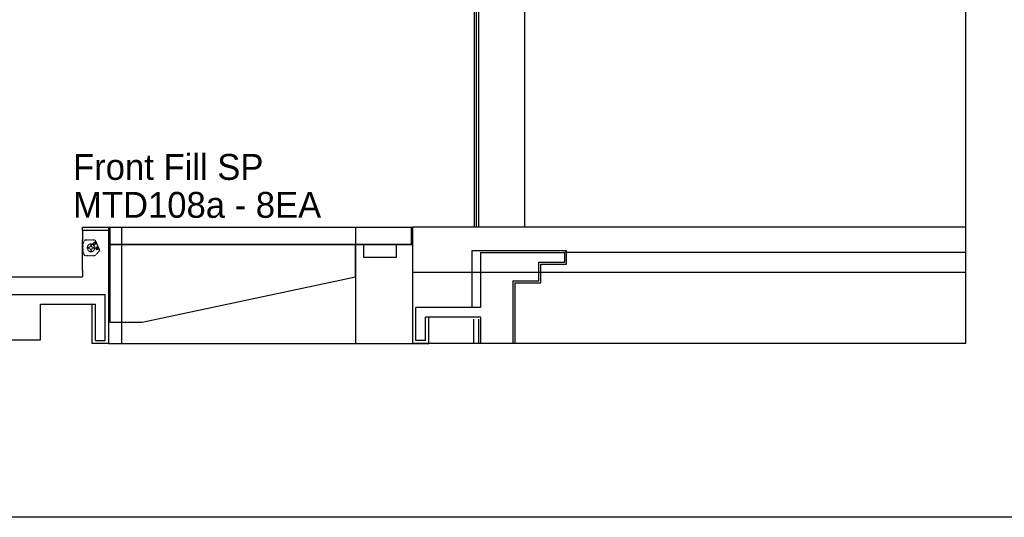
# Model space of a CAD drawing. Header units: millimetres. Extents: x 0 to 84100, y 0 to 59400.
# Tile 60 of 113: x 27012 to 34620, y 39466 to 43312. Entities that reach past the tile are written whole.
import ezdxf
from ezdxf.enums import TextEntityAlignment as Align

# ---------------------------------------------------------------- set-up
doc = ezdxf.new("R2010")
doc.units = ezdxf.units.MM
doc.linetypes.add('HIDDEN', pattern=[2, 1, -1])
for name, color, linetype in [('9', 8, 'Continuous'), ('건축', 8, 'Continuous'), ('마감벽', 8, 'Continuous'), ('무대멀티박스', 7, 'Continuous'), ('스피커', 5, 'HIDDEN')]:
    doc.layers.add(name, color=color, linetype=linetype)
doc.styles.add('DALUS', font='GOTHIC.TTF')

msp = doc.modelspace()

# ---------------------------------------------------------------- linework, layer by layer
at = {"color": 8}
for p, q in [((34322.877, 40808.267), (34322.877, 56768.267)), ((30522.877, 47838.267), (30522.877, 41708.267)), ((30538.877, 44545.875), (30538.877, 41708.267)), ((30556.877, 44545.875), (30556.877, 41708.267)), ((29607.866, 41323.267), (29607.866, 41573.267)), ((29864.385, 41474.767), (29724.245, 41474.767)), ((29919.885, 41473.267), (29887.385, 41473.267)), ((27707.867, 41358.267), (27707.867, 40973.267)), ((27957.867, 40973.267), (29607.866, 41323.267))]:
    msp.add_line(p, q, dxfattribs=at)
msp.add_lwpolyline([(2388.857, 57597.963), (36842.444, 57597.963), (36842.444, 39465.613), (2388.857, 39465.613)], close=True)
for points in [[(27707.867, 41708.267), (30037.866, 41708.267), (30037.866, 41573.267), (27707.867, 41573.267)], [(29670.186, 41573.267), (29920.186, 41573.267), (29920.186, 41473.267), (29670.186, 41473.267)]]:
    msp.add_lwpolyline(points, close=True, dxfattribs=at)
at = {"layer": '9', "color": 8, "linetype": 'Continuous'}
for p, q in [((30507.877, 41088.267), (30507.877, 41528.267)), ((30507.877, 41528.267), (31237.877, 41528.267)), ((31237.877, 41423.267), (31237.877, 41528.267)), ((31037.877, 41278.267), (31037.877, 41423.267)), ((31037.877, 41423.267), (31237.877, 41423.267)), ((30837.877, 41278.267), (31037.877, 41278.267)), ((30837.877, 41278.267), (30837.877, 40808.267)), ((30517.877, 40998.267), (30517.877, 40808.267)), ((30557.877, 40998.267), (30557.877, 40808.267))]:
    msp.add_line(p, q, dxfattribs=at)
at = {"layer": '9', "color": 8}
msp.add_line((34322.877, 41513.267), (31222.877, 41513.267), dxfattribs=at)
at = {"layer": '건축', "color": 8}
for p, q in [((30572.877, 41513.267), (30572.877, 41088.267)), ((30572.877, 41513.267), (31222.877, 41513.267)), ((31222.877, 41438.267), (31222.877, 41513.267)), ((31022.877, 41438.267), (31222.877, 41438.267)), ((31022.877, 41293.267), (31022.877, 41438.267)), ((30822.877, 41293.267), (31022.877, 41293.267)), ((30822.877, 41293.267), (30822.877, 40808.267)), ((25322.877, 41188.267), (27672.867, 41188.267)), ((27672.867, 40833.267), (27672.867, 41188.267)), ((27172.877, 41113.267), (27597.867, 41113.267)), ((27172.877, 40838.267), (27172.877, 41113.267)), ((27597.867, 40833.267), (27597.867, 41113.267)), ((30572.877, 41088.267), (30072.866, 41088.267)), ((30072.866, 40833.267), (30072.866, 41088.267)), ((30572.877, 41013.267), (30147.866, 41013.267)), ((30147.866, 40833.267), (30147.866, 41013.267)), ((30572.877, 41013.267), (30572.877, 40808.267)), ((23372.877, 40838.267), (27172.877, 40838.267)), ((27597.867, 40833.267), (27672.867, 40833.267)), ((30147.866, 40833.267), (30072.866, 40833.267))]:
    msp.add_line(p, q, dxfattribs=at)
at = {"layer": '마감벽', "color": 8}
for p, q in [((30912.877, 47673.267), (30912.877, 41708.267)), ((27697.867, 41708.267), (30047.866, 41708.267)), ((27707.867, 41708.267), (27707.867, 41358.267)), ((27707.867, 41708.267), (30037.866, 41708.267)), ((27797.866, 41708.267), (27797.866, 40808.267)), ((29607.866, 41708.267), (29607.866, 40808.267)), ((30047.866, 41708.267), (30047.866, 40808.267)), ((34322.877, 41708.267), (30047.866, 41708.267)), ((27497.867, 41683.267), (27497.867, 41610.767)), ((27697.867, 41683.267), (27697.867, 40808.267)), ((27697.867, 41573.267), (30047.866, 41573.267)), ((30037.866, 41573.267), (27707.867, 41573.267)), ((27497.867, 41375.767), (27497.867, 41485.767)), ((25276.041, 41323.267), (27497.867, 41323.267)), ((27497.867, 41375.767), (27497.867, 41323.267)), ((34322.877, 41358.267), (30047.866, 41358.267)), ((27572.867, 40808.267), (27572.867, 41113.267)), ((30172.866, 40808.267), (30172.866, 41013.267)), ((27707.867, 40973.267), (27957.867, 40973.267)), ((27697.867, 40808.267), (27572.867, 40808.267)), ((27697.867, 40808.267), (30047.866, 40808.267)), ((34322.877, 40808.267), (30047.866, 40808.267)), ((30047.866, 40808.267), (30172.866, 40808.267))]:
    msp.add_line(p, q, dxfattribs=at)
at = {"layer": '마감벽', "color": 5}
msp.add_line((27497.867, 41485.767), (27497.867, 41610.767), dxfattribs=at)
at = {"layer": '마감벽', "color": 8}
msp.add_lwpolyline([(27497.867, 41708.267), (27697.867, 41708.267), (27697.867, 41683.267), (27497.867, 41683.267)], close=True, dxfattribs=at)
at = {"layer": '스피커', "color": 5, "extrusion": (2.22045e-16, -6.79793e-32, -1)}
for p, q in [((27512.804, 41610.767), (27595.486, 41610.767)), ((27512.804, 41610.767), (27595.486, 41610.767)), ((27630.419, 41528.095), (27595.486, 41610.767)), ((27630.419, 41528.095), (27595.486, 41610.767)), ((27630.419, 41528.095), (27595.486, 41610.767)), ((27630.419, 41528.095), (27595.486, 41610.767)), ((27595.486, 41485.767), (27512.804, 41485.767)), ((27595.486, 41485.767), (27512.804, 41485.767)), ((27595.486, 41485.767), (27512.804, 41485.767)), ((27595.486, 41485.767), (27512.804, 41485.767)), ((27595.486, 41485.767), (27630.419, 41528.095)), ((27595.486, 41485.767), (27630.419, 41528.095))]:
    msp.add_line(p, q, dxfattribs=at)
at = {"layer": '스피커', "color": 5}
for p, q in [((27585.546, 41584.903), (27584.624, 41584.515)), ((27585.546, 41584.903), (27584.624, 41584.515)), ((27584.891, 41585.17), (27585.279, 41584.248)), ((27584.891, 41585.17), (27585.279, 41584.248)), ((27589.974, 41579.715), (27590.435, 41579.909)), ((27589.974, 41579.715), (27590.435, 41579.909)), ((27590.556, 41578.333), (27589.974, 41579.715)), ((27590.556, 41578.333), (27589.974, 41579.715)), ((27591.017, 41578.527), (27590.556, 41578.333)), ((27591.017, 41578.527), (27590.556, 41578.333)), ((27591.953, 41581.653), (27592.192, 41581.58)), ((27591.953, 41581.653), (27592.192, 41581.58)), ((27594.097, 41578.39), (27594.049, 41578.144)), ((27594.097, 41578.39), (27594.049, 41578.144)), ((27595.065, 41583.295), (27595.113, 41583.54)), ((27595.065, 41583.295), (27595.113, 41583.54)), ((27597.209, 41580.031), (27596.97, 41580.105)), ((27597.209, 41580.031), (27596.97, 41580.105)), ((27598.908, 41590.532), (27597.987, 41590.144)), ((27598.908, 41590.532), (27597.987, 41590.144)), ((27598.145, 41583.158), (27598.606, 41583.352)), ((27598.145, 41583.158), (27598.606, 41583.352)), ((27598.254, 41590.799), (27598.642, 41589.878)), ((27598.254, 41590.799), (27598.642, 41589.878)), ((27598.606, 41583.352), (27599.188, 41581.969)), ((27598.606, 41583.352), (27599.188, 41581.969)), ((27599.188, 41581.969), (27598.727, 41581.775)), ((27599.188, 41581.969), (27598.727, 41581.775)), ((27603.563, 41547.461), (27604.023, 41547.655)), ((27603.563, 41547.461), (27604.023, 41547.655)), ((27604.145, 41546.078), (27603.563, 41547.461)), ((27604.145, 41546.078), (27603.563, 41547.461)), ((27604.764, 41539.286), (27603.842, 41538.898)), ((27604.764, 41539.286), (27603.842, 41538.898)), ((27604.109, 41539.553), (27604.497, 41538.631)), ((27604.109, 41539.553), (27604.497, 41538.631)), ((27604.606, 41546.272), (27604.145, 41546.078)), ((27604.606, 41546.272), (27604.145, 41546.078)), ((27605.542, 41549.399), (27605.781, 41549.325)), ((27605.542, 41549.399), (27605.781, 41549.325)), ((27607.686, 41546.135), (27607.638, 41545.89)), ((27607.686, 41546.135), (27607.638, 41545.89)), ((27608.653, 41551.041), (27608.702, 41551.286)), ((27608.653, 41551.041), (27608.702, 41551.286)), ((27610.797, 41547.777), (27610.558, 41547.85)), ((27610.797, 41547.777), (27610.558, 41547.85)), ((27611.734, 41550.903), (27612.194, 41551.097)), ((27611.734, 41550.903), (27612.194, 41551.097)), ((27612.194, 41551.097), (27612.777, 41549.715)), ((27612.194, 41551.097), (27612.777, 41549.715)), ((27612.777, 41549.715), (27612.316, 41549.521)), ((27612.777, 41549.715), (27612.316, 41549.521)), ((27618.126, 41544.915), (27617.205, 41544.527)), ((27618.126, 41544.915), (27617.205, 41544.527)), ((27617.472, 41545.182), (27617.86, 41544.26)), ((27617.472, 41545.182), (27617.86, 41544.26))]:
    msp.add_line(p, q, dxfattribs=at)
at = {"layer": '스피커', "color": 5, "extrusion": (2.22045e-16, -6.79793e-32, -1)}
for points in [[(-27542.679, 41547.292), (-27543.242, 41548.267), (-27542.679, 41549.241), (-27541.554, 41549.241), (-27540.992, 41548.267), (-27541.554, 41547.292)], [(-27542.679, 41547.292), (-27543.242, 41548.267), (-27542.679, 41549.241), (-27541.554, 41549.241), (-27540.992, 41548.267), (-27541.554, 41547.292)], [(-27561.893, 41568.454), (-27562.867, 41567.892), (-27563.841, 41568.454), (-27563.841, 41569.579), (-27562.867, 41570.142), (-27561.893, 41569.579)], [(-27561.893, 41568.454), (-27562.867, 41567.892), (-27563.841, 41568.454), (-27563.841, 41569.579), (-27562.867, 41570.142), (-27561.893, 41569.579)], [(-27584.179, 41547.292), (-27584.742, 41548.267), (-27584.179, 41549.241), (-27583.054, 41549.241), (-27582.492, 41548.267), (-27583.054, 41547.292)], [(-27584.179, 41547.292), (-27584.742, 41548.267), (-27584.179, 41549.241), (-27583.054, 41549.241), (-27582.492, 41548.267), (-27583.054, 41547.292)], [(-27561.893, 41526.954), (-27562.867, 41526.392), (-27563.841, 41526.954), (-27563.841, 41528.079), (-27562.867, 41528.642), (-27561.893, 41528.079)], [(-27561.893, 41526.954), (-27562.867, 41526.392), (-27563.841, 41526.954), (-27563.841, 41528.079), (-27562.867, 41528.642), (-27561.893, 41528.079)]]:
    msp.add_lwpolyline(points, close=True, dxfattribs=at)
at = {"layer": '스피커', "color": 5}
msp.add_lwpolyline([(27580.698, 41581.601), (27599.13, 41537.849, 0.41421356), (27605.679, 41535.182), (27619.502, 41541.006, 0.41421356), (27622.169, 41547.555), (27603.736, 41591.307, 0.41421356), (27597.187, 41593.974), (27583.364, 41588.15, 0.41421356)], format="xyb", close=True, dxfattribs=at)
msp.add_lwpolyline([(27580.698, 41581.601), (27599.13, 41537.849, 0.41421356), (27605.679, 41535.182), (27619.502, 41541.006, 0.41421356), (27622.169, 41547.555), (27603.736, 41591.307, 0.41421356), (27597.187, 41593.974), (27583.364, 41588.15, 0.41421356)], format="xyb", close=True, dxfattribs=at)
at = {"layer": '스피커', "color": 5, "extrusion": (2.22045e-16, -6.79793e-32, -1)}
for centre, radius in [((-27562.867, 41548.267), 29.625), ((-27562.867, 41548.267), 29.625), ((-27542.117, 41548.267), 3), ((-27542.117, 41548.267), 3), ((-27542.117, 41548.267), 1.55), ((-27542.117, 41548.267), 1.55), ((-27562.867, 41548.267), 12.25), ((-27562.867, 41548.267), 12.25), ((-27562.867, 41569.017), 3), ((-27562.867, 41569.017), 3), ((-27562.867, 41569.017), 1.55), ((-27562.867, 41569.017), 1.55), ((-27583.617, 41548.267), 3), ((-27583.617, 41548.267), 3), ((-27583.617, 41548.267), 1.55), ((-27583.617, 41548.267), 1.55), ((-27562.867, 41527.517), 3), ((-27562.867, 41527.517), 3), ((-27562.867, 41527.517), 1.55), ((-27562.867, 41527.517), 1.55)]:
    msp.add_circle(centre, radius, dxfattribs=at)
at = {"layer": '스피커', "color": 5}
for centre, radius in [((27585.085, 41584.709), 1.5), ((27585.085, 41584.709), 1.5), ((27594.581, 41580.842), 5.75), ((27594.581, 41580.842), 5.75), ((27594.581, 41580.842), 1.25), ((27594.581, 41580.842), 1.25), ((27598.448, 41590.338), 1.5), ((27598.448, 41590.338), 1.5), ((27608.17, 41548.588), 5.75), ((27608.17, 41548.588), 5.75), ((27604.303, 41539.092), 1.5), ((27604.303, 41539.092), 1.5), ((27608.17, 41548.588), 1.25), ((27608.17, 41548.588), 1.25), ((27617.666, 41544.721), 1.5), ((27617.666, 41544.721), 1.5)]:
    msp.add_circle(centre, radius, dxfattribs=at)
for centre, radius, start, end in [((27594.581, 41580.842), 4.25, 33.0094508, 192.6809535), ((27594.581, 41580.842), 4.25, 33.0094508, 192.6809535), ((27594.581, 41580.842), 4.25, 213.0094508, 12.6809535), ((27594.581, 41580.842), 4.25, 213.0094508, 12.6809535), ((27594.581, 41580.842), 2.75, 162.847514, 258.8428903), ((27594.581, 41580.842), 2.75, 162.847514, 258.8428903), ((27594.581, 41580.842), 2.5, 78.8428903, 162.847514), ((27594.581, 41580.842), 2.5, 78.8428903, 162.847514), ((27594.581, 41580.842), 2.5, 258.8428903, 342.847514), ((27594.581, 41580.842), 2.5, 258.8428903, 342.847514), ((27594.581, 41580.842), 2.75, 342.847514, 78.8428903), ((27594.581, 41580.842), 2.75, 342.847514, 78.8428903), ((27608.17, 41548.588), 4.25, 33.0094508, 192.6809535), ((27608.17, 41548.588), 4.25, 33.0094508, 192.6809535), ((27608.17, 41548.588), 4.25, 213.0094508, 12.6809535), ((27608.17, 41548.588), 4.25, 213.0094508, 12.6809535), ((27608.17, 41548.588), 2.75, 162.847514, 258.8428903), ((27608.17, 41548.588), 2.75, 162.847514, 258.8428903), ((27608.17, 41548.588), 2.5, 78.8428903, 162.847514), ((27608.17, 41548.588), 2.5, 78.8428903, 162.847514), ((27608.17, 41548.588), 2.5, 258.8428903, 342.847514), ((27608.17, 41548.588), 2.5, 258.8428903, 342.847514), ((27608.17, 41548.588), 2.75, 342.847514, 78.8428903), ((27608.17, 41548.588), 2.75, 342.847514, 78.8428903)]:
    msp.add_arc(centre, radius, start, end, dxfattribs=at)
at = {"layer": '스피커', "color": 5, "invisible_edges": 1}
for points in [[(27501.105, 41520.466), (27501.105, 41576.067), (27498.367, 41548.267)], [(27501.105, 41520.466), (27501.105, 41576.067), (27498.367, 41548.267)], [(27501.105, 41576.067), (27512.804, 41610.767), (27509.214, 41602.799)], [(27501.105, 41576.067), (27512.804, 41610.767), (27509.214, 41602.799)], [(27512.804, 41485.767), (27501.105, 41520.466), (27509.214, 41493.734)], [(27512.804, 41485.767), (27501.105, 41520.466), (27509.214, 41493.734)]]:
    msp.add_3dface(points, dxfattribs=at)

# ---------------------------------------------------------------- texts
at = {"layer": '무대멀티박스', "color": 5, "linetype": 'Continuous', "style": 'DALUS'}
for s, p in [('Front Fill SP', (27424.312, 42173.651)), ('MTD108a - 8EA', (27424.312, 41880.284))]:
    msp.add_text(s, height=200, dxfattribs=at).set_placement(p, align=Align.MIDDLE_LEFT)

doc.saveas('drawing.dxf')
